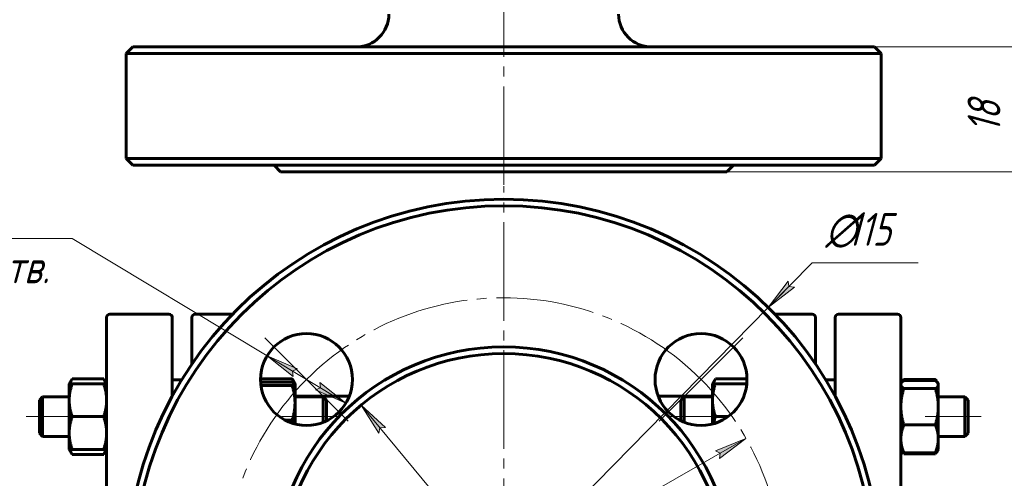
# Model space of a CAD drawing. Header units: millimetres. Extents: x 0 to 420, y 0 to 297.
# Tile 3 of 5: x 76 to 226, y 81 to 151. Entities that reach past the tile are written whole.
import ezdxf

# ---------------------------------------------------------------- set-up
doc = ezdxf.new("R2010")
doc.units = ezdxf.units.MM
for name, pattern in [('K5LT_AXLED', [19.5, 15, -1.5, 1.5, -1.5]), ('K5LT_BASIC', [0]), ('K5LT_THIN', [0])]:
    doc.linetypes.add(name, pattern=pattern)
doc.layers.add('Системный слой', color=7, linetype='Continuous')
doc.layers.add('Системный слой (1)', color=251, linetype='Continuous', true_color=0x6c6c6c)
doc.styles.add('KDIMTEXTSTYLE', font='GOST_AU.SHX', dxfattribs={"width": 0.96, "oblique": 15, "height": 5})
doc.styles.add('KTEXTSTYLE', font='GOST_AU.SHX', dxfattribs={"width": 0.96, "height": 5})
doc.dimstyles.new('KDIMSTYLE (1.00)', dxfattribs={"dimtxt": 5, "dimasz": 1, "dimexe": 2, "dimexo": 0, "dimgap": 1, "dimtad": 1, "dimtxsty": 'KDIMTEXTSTYLE', "dimsah": 1, "dimcen": 0, "dimdle": 1, "dimadec": 0, "dimazin": 0, "dimtfac": 0.667, "dimtmove": 0, "dimatfit": 3, "dimfxl": 1, "dimtvp": 1, "dimtolj": 1, "dimtzin": 0, "dimarcsym": 0})

# ---------------------------------------------------------------- blocks, each defined once
blk = doc.blocks.new('D0')
at = {"layer": 'Системный слой (1)'}
for points in [[(251.71, 282.7), (251.05, 287.7), (250.39, 282.7), (251.05, 283.2)], [(251.05, 127.7), (251.71, 132.7), (251.05, 132.2), (250.39, 132.7)]]:
    blk.add_hatch(color=256, dxfattribs=at).paths.add_polyline_path(points)
at = {"layer": 'Системный слой (1)', "linetype": 'K5LT_THIN', "lineweight": 18}
for p, q in [((150.24, 287.7), (253.05, 287.7)), ((250.39, 282.7), (251.05, 287.7)), ((251.05, 287.7), (251.71, 282.7)), ((251.05, 287.7), (251.05, 127.7)), ((251.05, 283.2), (250.39, 282.7)), ((251.71, 282.7), (251.05, 283.2)), ((251.05, 127.7), (250.39, 132.7)), ((250.39, 132.7), (251.05, 132.2)), ((251.05, 132.2), (251.71, 132.7)), ((251.71, 132.7), (251.05, 127.7)), ((150.24, 127.7), (253.05, 127.7))]:
    blk.add_line(p, q, dxfattribs=at)
blk.add_wipeout([(250.05, 202.49), (242.67, 202.49), (242.67, 212.5), (250.05, 212.5)]).dxf.layer = 'Системный слой (1)'
at = {"layer": 'Системный слой (1)', "insert": (243.46, 202.49), "char_height": 5, "attachment_point": 1, "rotation": 90, "style": 'KTEXTSTYLE'}
blk.add_mtext('\\H5.0;\\W1.000;\\Q15;\\Q15;\\W0.960;160', dxfattribs=at)
blk = doc.blocks.new('KDIMARROW_01')
at = {"layer": 'Системный слой'}
blk.add_hatch(color=0, dxfattribs=at).paths.add_polyline_path([(-5, -0.66), (0, 0), (-5, 0.66), (-4.5, 0)])
at = {"layer": 'Системный слой', "color": 0, "linetype": 'K5LT_THIN', "lineweight": 18}
for p, q in [((-4.5, 0), (-5, 0.66)), ((-5, 0.66), (0, 0)), ((0, 0), (-5, -0.66)), ((-5, -0.66), (-4.5, 0))]:
    blk.add_line(p, q, dxfattribs=at)
at = {"layer": 'Системный слой (1)', "color": 0, "linetype": 'K5LT_THIN', "lineweight": 18}
blk.add_line((323.52, 207.7), (322.52, 207.7), dxfattribs=at)
blk = doc.blocks.new('D1')
at = {"layer": 'Системный слой (1)'}
for points in [[(229.15, 141.7), (228.49, 146.7), (227.83, 141.7), (228.49, 142.2)], [(228.49, 127.7), (229.15, 132.7), (228.49, 132.2), (227.83, 132.7)]]:
    blk.add_hatch(color=256, dxfattribs=at).paths.add_polyline_path(points)
at = {"layer": 'Системный слой (1)', "linetype": 'K5LT_THIN', "lineweight": 18}
for p, q in [((197.24, 146.7), (230.49, 146.7)), ((227.83, 141.7), (228.49, 146.7)), ((228.49, 146.7), (229.15, 141.7)), ((228.49, 146.7), (228.49, 127.7)), ((228.49, 142.2), (227.83, 141.7)), ((229.15, 141.7), (228.49, 142.2)), ((228.49, 127.7), (227.83, 132.7)), ((227.83, 132.7), (228.49, 132.2)), ((228.49, 132.2), (229.15, 132.7)), ((229.15, 132.7), (228.49, 127.7)), ((150.24, 127.7), (230.49, 127.7))]:
    blk.add_line(p, q, dxfattribs=at)
blk.add_wipeout([(227.49, 133.65), (220.11, 133.65), (220.11, 140.48), (227.49, 140.48)]).dxf.layer = 'Системный слой (1)'
at = {"layer": 'Системный слой (1)', "insert": (220.9, 133.65), "char_height": 5, "attachment_point": 1, "rotation": 90, "style": 'KTEXTSTYLE'}
blk.add_mtext('\\H5.0;\\W1.000;\\Q15;\\Q15;\\W0.960;18', dxfattribs=at)
blk = doc.blocks.new('U22')
at = {"layer": 'Системный слой (1)', "linetype": 'K5LT_BASIC', "lineweight": 60}
for p, q in [((211.18, 96.06), (211.15, 95.99)), ((211.13, 95.92), (211.1, 95.85)), ((211.15, 95.99), (211.13, 95.92))]:
    blk.add_line(p, q, dxfattribs=at)
blk = doc.blocks.new('U23')
at = {"layer": 'Системный слой (1)', "linetype": 'K5LT_BASIC', "lineweight": 60}
for p, q in [((216.02, 95.99), (215.99, 96.06)), ((216.05, 95.92), (216.02, 95.99)), ((216.07, 95.85), (216.05, 95.92))]:
    blk.add_line(p, q, dxfattribs=at)
blk = doc.blocks.new('U24')
at = {"layer": 'Системный слой (1)', "linetype": 'K5LT_BASIC', "lineweight": 60}
for p, q in [((84.48, 96.19), (84.34, 95.92)), ((84.22, 95.66), (84.14, 95.42)), ((84.34, 95.92), (84.22, 95.66))]:
    blk.add_line(p, q, dxfattribs=at)
blk = doc.blocks.new('U25')
at = {"layer": 'Системный слой (1)', "linetype": 'K5LT_BASIC', "lineweight": 60}
for p, q in [((89.43, 95.92), (89.29, 96.19)), ((89.55, 95.66), (89.43, 95.92)), ((89.63, 95.42), (89.55, 95.66))]:
    blk.add_line(p, q, dxfattribs=at)
blk = doc.blocks.new('U27')
at = {"layer": 'Системный слой (1)', "linetype": 'K5LT_BASIC', "lineweight": 60}
for p, q in [((99.74, 105.52), (99.74, 93.52)), ((99.74, 38.52), (99.74, 26.52))]:
    blk.add_line(p, q, dxfattribs=at)
blk = doc.blocks.new('U28')
at = {"layer": 'Системный слой (1)', "linetype": 'K5LT_BASIC', "lineweight": 60}
for p, q in [((118.44, 93.52), (126.7, 93.52)), ((173.77, 93.52), (182.04, 93.52))]:
    blk.add_line(p, q, dxfattribs=at)
blk = doc.blocks.new('U29')
at = {"layer": 'Системный слой (1)', "linetype": 'K5LT_BASIC', "lineweight": 60}
for p, q in [((118.05, 89.72), (117.99, 89.9)), ((118.11, 89.54), (118.05, 89.72)), ((118.16, 89.37), (118.11, 89.54))]:
    blk.add_line(p, q, dxfattribs=at)
blk = doc.blocks.new('U30')
at = {"layer": 'Системный слой (1)', "linetype": 'K5LT_BASIC', "lineweight": 60}
for p, q in [((215.99, 84.78), (216.11, 84.91)), ((216.11, 84.91), (216.21, 85.04)), ((216.21, 85.04), (216.29, 85.17)), ((216.29, 85.17), (216.31, 85.19)), ((216.31, 85.19), (216.32, 85.22)), ((216.32, 85.22), (216.33, 85.24))]:
    blk.add_line(p, q, dxfattribs=at)
blk = doc.blocks.new('U31')
at = {"layer": 'Системный слой (1)', "linetype": 'K5LT_BASIC', "lineweight": 60}
for p, q in [((210.84, 85.24), (210.85, 85.22)), ((210.85, 85.22), (210.86, 85.19)), ((210.86, 85.19), (210.88, 85.17)), ((210.88, 85.17), (210.96, 85.04)), ((210.96, 85.04), (211.06, 84.91)), ((211.06, 84.91), (211.18, 84.78))]:
    blk.add_line(p, q, dxfattribs=at)
blk = doc.blocks.new('U32')
at = {"layer": 'Системный слой (1)', "linetype": 'K5LT_BASIC', "lineweight": 60}
for p, q in [((118.09, 95.96), (117.99, 96.17)), ((118.17, 95.76), (118.09, 95.96)), ((118.25, 95.56), (118.17, 95.76))]:
    blk.add_line(p, q, dxfattribs=at)
blk = doc.blocks.new('U33')
at = {"layer": 'Системный слой (1)', "linetype": 'K5LT_BASIC', "lineweight": 60}
for p, q in [((84.14, 85.42), (84.22, 85.17)), ((84.22, 85.17), (84.34, 84.91)), ((84.34, 84.91), (84.48, 84.64))]:
    blk.add_line(p, q, dxfattribs=at)
blk = doc.blocks.new('U34')
at = {"layer": 'Системный слой (1)', "linetype": 'K5LT_BASIC', "lineweight": 60}
for p, q in [((89.29, 84.64), (89.43, 84.91)), ((89.43, 84.91), (89.55, 85.17)), ((89.55, 85.17), (89.63, 85.42))]:
    blk.add_line(p, q, dxfattribs=at)
blk = doc.blocks.new('U39')
at = {"layer": 'Системный слой (1)', "linetype": 'K5LT_BASIC', "lineweight": 60}
for p, q in [((102.74, 98.42), (102.74, 105.52)), ((102.74, 26.52), (102.74, 33.62))]:
    blk.add_line(p, q, dxfattribs=at)
blk = doc.blocks.new('U46')
at = {"layer": 'Системный слой (1)', "linetype": 'K5LT_BASIC', "lineweight": 60}
for p, q in [((200.74, 105.52), (200.74, 93.52)), ((200.74, 38.52), (200.74, 26.52))]:
    blk.add_line(p, q, dxfattribs=at)
blk = doc.blocks.new('U47')
at = {"layer": 'Системный слой (1)', "linetype": 'K5LT_BASIC', "lineweight": 60}
for p, q in [((197.74, 98.42), (197.74, 105.52)), ((197.74, 26.52), (197.74, 33.62))]:
    blk.add_line(p, q, dxfattribs=at)
blk = doc.blocks.new('U50')
at = {"layer": 'Системный слой (1)', "linetype": 'K5LT_BASIC', "lineweight": 60}
for p, q in [((118.21, 95.58), (117.99, 95.65)), ((118.35, 95.5), (118.21, 95.58)), ((118.42, 95.44), (118.35, 95.5)), ((118.43, 95.42), (118.42, 95.44)), ((118.43, 95.41), (118.43, 95.42)), ((118.44, 95.4), (118.43, 95.41))]:
    blk.add_line(p, q, dxfattribs=at)
blk = doc.blocks.new('U51')
at = {"layer": 'Системный слой (1)', "linetype": 'K5LT_BASIC', "lineweight": 60}
for p, q in [((182.48, 96.19), (182.34, 95.92)), ((182.22, 95.66), (182.14, 95.42)), ((182.34, 95.92), (182.22, 95.66))]:
    blk.add_line(p, q, dxfattribs=at)
blk = doc.blocks.new('U52')
at = {"layer": 'Системный слой (1)', "linetype": 'K5LT_BASIC', "lineweight": 60}
for p, q in [((216.15, 95.78), (215.99, 95.92)), ((216.28, 95.66), (216.15, 95.78)), ((216.37, 95.53), (216.28, 95.66)), ((216.4, 95.46), (216.37, 95.53)), ((216.43, 95.38), (216.4, 95.46)), ((216.44, 95.3), (216.43, 95.38))]:
    blk.add_line(p, q, dxfattribs=at)
blk = doc.blocks.new('U53')
at = {"layer": 'Системный слой (1)', "linetype": 'K5LT_BASIC', "lineweight": 60}
for p, q in [((210.77, 95.46), (210.74, 95.38)), ((210.74, 95.38), (210.74, 95.3)), ((210.8, 95.53), (210.77, 95.46)), ((210.89, 95.66), (210.8, 95.53)), ((211.02, 95.78), (210.89, 95.66)), ((211.18, 95.92), (211.02, 95.78))]:
    blk.add_line(p, q, dxfattribs=at)
blk = doc.blocks.new('U58')
at = {"layer": 'Системный слой (1)', "linetype": 'K5LT_BASIC', "lineweight": 60}
for p, q in [((182.36, 90.04), (182.27, 89.68)), ((182.48, 90.42), (182.36, 90.04)), ((182.27, 89.68), (182.19, 89.33))]:
    blk.add_line(p, q, dxfattribs=at)
blk = doc.blocks.new('U59')
at = {"layer": 'Системный слой (1)', "linetype": 'K5LT_AXLED', "lineweight": 18}
for q in [(150.24, 125.52), (90.74, 66.02), (209.74, 66.02), (150.24, 6.52)]:
    blk.add_line((150.24, 66.02), q, dxfattribs=at)
blk = doc.blocks.new('U60')
at = {"layer": 'Системный слой (1)', "linetype": 'K5LT_AXLED', "lineweight": 18}
for p, q in [((120.18, 96.07), (113.82, 102.44)), ((180.29, 96.07), (186.65, 102.44)), ((126.55, 89.71), (120.18, 96.07)), ((173.92, 89.71), (180.29, 96.07)), ((126.55, 42.33), (120.18, 35.97)), ((173.92, 42.33), (180.29, 35.97)), ((120.18, 35.97), (113.82, 29.6)), ((180.29, 35.97), (186.65, 29.6))]:
    blk.add_line(p, q, dxfattribs=at)
for start, end in [(45, 135), (135, 225), (315, 45), (225, 315)]:
    blk.add_arc((150.24, 66.02), 42.5, start, end, dxfattribs=at)
blk = doc.blocks.new('D2')
at = {"layer": 'Системный слой (1)'}
for points in [[(118.81, 97.67), (114.18, 99.68), (118.13, 96.54), (118.04, 97.36)], [(126.18, 92.47), (122.24, 95.61), (122.33, 94.78), (121.56, 94.48)]]:
    blk.add_hatch(color=256, dxfattribs=at).paths.add_polyline_path(points)
at = {"layer": 'Системный слой (1)', "linetype": 'K5LT_THIN', "lineweight": 18}
for p, q in [((114.18, 99.68), (84.48, 117.52)), ((114.18, 99.68), (118.81, 97.67)), ((118.13, 96.54), (114.18, 99.68)), ((126.18, 92.47), (114.18, 99.68)), ((118.81, 97.67), (118.04, 97.36)), ((118.04, 97.36), (118.13, 96.54)), ((121.56, 94.48), (122.33, 94.78)), ((122.33, 94.78), (122.24, 95.61)), ((122.24, 95.61), (126.18, 92.47)), ((126.18, 92.47), (121.56, 94.48))]:
    blk.add_line(p, q, dxfattribs=at)
blk.add_wipeout([(66.61, 109.14), (66.61, 125.9), (81.85, 125.9), (81.85, 109.14)]).dxf.layer = 'Системный слой (1)'
blk.add_line((84.48, 117.52), (64.61, 117.52), dxfattribs=at)
at = {"layer": 'Системный слой (1)', "char_height": 5, "attachment_point": 1, "style": 'KTEXTSTYLE'}
for s, insert in [('\\H5.0;\\W1.000;\\Q15;\\Q15;\\W0.960;∅', (66.61, 125.11)), ('\\H5.0;\\W1.000;\\Q15;\\Q15;\\W0.960;14', (69.91, 125.11)), ('\\H5.0;\\W1.000;\\Q15;\\Q15;\\W0.960;4 отв.', (66.61, 115.73))]:
    blk.add_mtext(s, dxfattribs=dict(at, insert=insert))
blk = doc.blocks.new('D3')
at = {"layer": 'Системный слой (1)'}
for points in [[(183.12, 84.05), (187.14, 87.1), (182.47, 85.19), (183.23, 84.87)], [(113.33, 44.94), (118, 46.85), (117.24, 47.17), (117.35, 47.99)]]:
    blk.add_hatch(color=256, dxfattribs=at).paths.add_polyline_path(points)
at = {"layer": 'Системный слой (1)', "linetype": 'K5LT_THIN', "lineweight": 18}
for p, q in [((187.14, 87.1), (113.33, 44.94)), ((182.47, 85.19), (187.14, 87.1)), ((187.14, 87.1), (183.12, 84.05)), ((183.23, 84.87), (182.47, 85.19)), ((183.12, 84.05), (183.23, 84.87)), ((113.33, 44.94), (117.35, 47.99)), ((118, 46.85), (113.33, 44.94)), ((117.35, 47.99), (117.24, 47.17)), ((117.24, 47.17), (118, 46.85)), ((113.33, 44.94), (74.39, 22.69)), ((74.39, 22.69), (59.31, 22.69))]:
    blk.add_line(p, q, dxfattribs=at)
blk.add_wipeout([(61.31, 23.69), (61.31, 31.07), (71.94, 31.07), (71.94, 23.69)]).dxf.layer = 'Системный слой (1)'
at = {"layer": 'Системный слой (1)', "char_height": 5, "attachment_point": 1, "style": 'KTEXTSTYLE'}
for s, insert in [('\\H5.0;\\W1.000;\\Q15;\\Q15;\\W0.960;∅', (61.31, 30.28)), ('\\H5.0;\\W1.000;\\Q15;\\Q15;\\W0.960;85', (64.61, 30.28))]:
    blk.add_mtext(s, dxfattribs=dict(at, insert=insert))
blk = doc.blocks.new('D4')
at = {"layer": 'Системный слой (1)'}
for points in [[(190.54, 107.03), (194.51, 110.14), (193.69, 110.24), (193.57, 111.06)], [(106.9, 20.98), (109.93, 25.01), (105.96, 21.9), (106.78, 21.8)]]:
    blk.add_hatch(color=256, dxfattribs=at).paths.add_polyline_path(points)
at = {"layer": 'Системный слой (1)', "linetype": 'K5LT_THIN', "lineweight": 18}
for p, q in [((190.54, 107.03), (197.24, 113.85)), ((197.24, 113.85), (213.37, 113.85)), ((190.54, 107.03), (195.45, 112.02)), ((193.57, 111.06), (190.54, 107.03)), ((193.69, 110.24), (193.57, 111.06)), ((190.54, 107.03), (194.51, 110.14)), ((194.51, 110.14), (193.69, 110.24)), ((109.93, 25.01), (190.54, 107.03)), ((109.93, 25.01), (105.03, 20.02)), ((109.93, 25.01), (105.96, 21.9)), ((106.9, 20.98), (109.93, 25.01)), ((105.96, 21.9), (106.78, 21.8)), ((106.78, 21.8), (106.9, 20.98))]:
    blk.add_line(p, q, dxfattribs=at)
blk.add_wipeout([(199.24, 114.85), (199.24, 122.23), (210.89, 122.23), (210.89, 114.85)]).dxf.layer = 'Системный слой (1)'
at = {"layer": 'Системный слой (1)', "char_height": 5, "attachment_point": 1, "style": 'KTEXTSTYLE'}
for s, insert in [('\\H5.0;\\W1.000;\\Q15;\\Q15;\\W0.960;∅', (199.24, 121.43)), ('\\H5.0;\\W1.000;\\Q15;\\Q15;\\W0.960;115', (202.54, 121.43))]:
    blk.add_mtext(s, dxfattribs=dict(at, insert=insert))
blk = doc.blocks.new('KDIMARROW_02')
at = {"layer": 'Системный слой'}
blk.add_hatch(color=0, dxfattribs=at).paths.add_polyline_path([(4.5, 0), (5, 0.66), (0, 0), (5, -0.66)])
at = {"layer": 'Системный слой', "color": 0, "linetype": 'K5LT_THIN', "lineweight": 18}
for p, q in [((5, 0.66), (0, 0)), ((0, 0), (5, -0.66)), ((0, 0), (7, 0)), ((4.5, 0), (5, 0.66)), ((5, -0.66), (4.5, 0))]:
    blk.add_line(p, q, dxfattribs=at)
at = {"layer": 'Системный слой (1)', "color": 0, "linetype": 'K5LT_THIN', "lineweight": 18}
blk.add_line((323.52, 207.7), (322.52, 207.7), dxfattribs=at)
blk = doc.blocks.new('D5')
at = {"layer": 'Системный слой (1)'}
for points in [[(132.2, 88.74), (128.49, 92.16), (131.18, 87.89), (131.37, 88.7)], [(171.98, 39.88), (169.29, 44.15), (169.1, 43.34), (168.28, 43.3)]]:
    blk.add_hatch(color=256, dxfattribs=at).paths.add_polyline_path(points)
at = {"layer": 'Системный слой (1)', "linetype": 'K5LT_THIN', "lineweight": 18}
for p, q in [((128.49, 92.16), (132.2, 88.74)), ((131.18, 87.89), (128.49, 92.16)), ((128.49, 92.16), (171.98, 39.88)), ((131.37, 88.7), (131.18, 87.89)), ((132.2, 88.74), (131.37, 88.7)), ((169.1, 43.34), (169.29, 44.15)), ((169.29, 44.15), (171.98, 39.88)), ((168.28, 43.3), (169.1, 43.34)), ((171.98, 39.88), (168.28, 43.3)), ((171.98, 39.88), (197.24, 9.52)), ((197.24, 9.52), (212.85, 9.52))]:
    blk.add_line(p, q, dxfattribs=at)
blk.add_wipeout([(199.24, 10.52), (199.24, 17.9), (210.38, 17.9), (210.38, 10.52)]).dxf.layer = 'Системный слой (1)'
at = {"layer": 'Системный слой (1)', "char_height": 5, "attachment_point": 1, "style": 'KTEXTSTYLE'}
for s, insert in [('\\H5.0;\\W1.000;\\Q15;\\Q15;\\W0.960;∅', (199.24, 17.11)), ('\\H5.0;\\W1.000;\\Q15;\\Q15;\\W0.960;68', (202.54, 17.11))]:
    blk.add_mtext(s, dxfattribs=dict(at, insert=insert))

msp = doc.modelspace()

# ---------------------------------------------------------------- linework, layer by layer
at = {"layer": 'Системный слой (1)', "linetype": 'K5LT_BASIC', "lineweight": 60}
for p, q in [((93.736, 146.704), (92.736, 145.704)), ((92.736, 129.704), (92.736, 145.704)), ((92.736, 145.704), (207.736, 145.704)), ((206.736, 146.704), (93.736, 146.704)), ((206.736, 146.704), (207.736, 145.704)), ((207.736, 129.704), (207.736, 145.704)), ((93.736, 128.704), (92.736, 129.704)), ((207.736, 129.704), (92.736, 129.704)), ((206.736, 128.704), (207.736, 129.704)), ((93.736, 128.704), (206.736, 128.704)), ((116.236, 127.704), (115.236, 128.704)), ((116.236, 127.704), (184.236, 127.704)), ((184.236, 127.704), (185.236, 128.704)), ((89.736, 93.951), (89.736, 105.52)), ((90.236, 106.02), (99.236, 106.02)), ((108.929, 106.02), (103.236, 106.02)), ((197.236, 106.02), (191.542, 106.02)), ((201.236, 106.02), (210.236, 106.02)), ((210.736, 93.951), (210.736, 105.52)), ((84.036, 95.415), (84.482, 96.189)), ((84.482, 96.189), (89.289, 96.189)), ((89.736, 95.415), (89.289, 96.189)), ((99.736, 96.02), (101.182, 96.02)), ((113.184, 96.166), (117.989, 96.166)), ((182.036, 95.415), (182.482, 96.189)), ((182.482, 96.189), (187.287, 96.189)), ((199.289, 96.02), (200.736, 96.02)), ((211.182, 96.055), (215.989, 96.055)), ((84.036, 95.415), (84.482, 95.415)), ((84.036, 92.915), (84.036, 95.415)), ((84.482, 95.415), (89.289, 95.415)), ((89.289, 95.415), (89.736, 95.415)), ((113.196, 95.654), (117.989, 95.654)), ((113.246, 95.137), (117.989, 95.137)), ((118.424, 95.435), (118.141, 95.926)), ((118.436, 95.415), (118.423, 95.437)), ((118.436, 95.415), (118.436, 95.395)), ((118.436, 95.395), (118.436, 92.518)), ((182.036, 92.915), (182.036, 95.415)), ((182.036, 95.415), (182.482, 95.415)), ((182.482, 95.415), (187.257, 95.415)), ((210.736, 95.415), (210.804, 95.534)), ((210.804, 95.534), (210.878, 95.662)), ((211.182, 95.917), (215.989, 95.917)), ((211.182, 94.682), (215.989, 94.682)), ((216.367, 95.534), (216.293, 95.662)), ((216.436, 95.415), (216.367, 95.534)), ((216.436, 95.415), (216.436, 95.3)), ((216.436, 95.3), (216.436, 91.931)), ((79.486, 92.915), (79.986, 93.415)), ((79.986, 93.415), (79.986, 90.415)), ((79.986, 93.415), (84.036, 93.415)), ((89.736, 66.02), (89.736, 93.951)), ((118.436, 93.415), (122.736, 93.415)), ((123.236, 92.915), (122.736, 93.415)), ((122.736, 90.415), (122.736, 93.415)), ((177.236, 92.915), (177.736, 93.415)), ((177.736, 93.415), (182.036, 93.415)), ((177.736, 90.415), (177.736, 93.415)), ((210.736, 66.02), (210.736, 93.951)), ((216.436, 93.415), (220.486, 93.415)), ((220.486, 93.415), (220.486, 90.415)), ((220.986, 92.915), (220.486, 93.415)), ((79.486, 87.915), (79.486, 92.915)), ((84.036, 87.915), (84.036, 92.915)), ((118.436, 92.518), (118.436, 89.294)), ((123.236, 92.915), (123.236, 89.773)), ((177.236, 92.915), (177.236, 89.773)), ((182.036, 89.294), (182.036, 92.915)), ((216.436, 91.931), (216.436, 87.047)), ((220.986, 87.915), (220.986, 92.915)), ((79.986, 90.415), (79.986, 87.415)), ((84.482, 90.415), (89.289, 90.415)), ((122.736, 89.554), (122.736, 90.415)), ((177.736, 89.554), (177.736, 90.415)), ((182.482, 90.415), (184.411, 90.415)), ((220.486, 90.415), (220.486, 87.415)), ((116.884, 89.898), (117.989, 89.898)), ((211.182, 89.18), (215.989, 89.18)), ((79.486, 87.915), (79.986, 87.415)), ((79.986, 87.415), (84.036, 87.415)), ((84.036, 85.415), (84.036, 87.915)), ((216.436, 87.415), (220.486, 87.415)), ((216.436, 87.047), (216.436, 85.415)), ((220.986, 87.915), (220.486, 87.415)), ((84.482, 85.415), (84.036, 85.415)), ((84.036, 85.415), (84.482, 84.642)), ((84.482, 85.415), (89.289, 85.415)), ((84.482, 84.642), (89.289, 84.642)), ((89.736, 85.415), (89.289, 85.415)), ((89.736, 85.415), (89.289, 84.642)), ((210.736, 85.415), (210.804, 85.297)), ((210.804, 85.297), (210.878, 85.169)), ((211.182, 84.913), (215.989, 84.913)), ((211.182, 84.776), (215.989, 84.776)), ((216.367, 85.297), (216.293, 85.169)), ((216.436, 85.415), (216.367, 85.297))]:
    msp.add_line(p, q, dxfattribs=at)
at = {"layer": 'Системный слой (1)', "linetype": 'K5LT_AXLED', "lineweight": 18}
for p, q in [((86.036, 90.415), (77.486, 90.415)), ((125.236, 90.415), (116.436, 90.415)), ((184.036, 90.415), (175.236, 90.415)), ((222.986, 90.415), (214.436, 90.415))]:
    msp.add_line(p, q, dxfattribs=at)
at = {"layer": 'Системный слой (1)', "linetype": 'K5LT_BASIC', "lineweight": 60}
for centre, radius in [((150.236, 66.02), 56.5), ((120.183, 96.072), 7), ((180.288, 96.072), 7), ((150.236, 66.02), 35), ((150.236, 66.02), 34)]:
    msp.add_circle(centre, radius, dxfattribs=at)
for centre, radius, start, end in [((127.736, 151.704), 5, 270, 0), ((172.736, 151.704), 5, 180, 270), ((150.236, 66.02), 57.5, 0, 180), ((90.236, 105.52), 0.5, 90, 180), ((99.236, 105.52), 0.5, 0, 90), ((103.236, 105.52), 0.5, 90, 180), ((197.236, 105.52), 0.5, 0, 90), ((201.236, 105.52), 0.5, 90, 180), ((210.236, 105.52), 0.5, 0, 90)]:
    msp.add_arc(centre, radius, start, end, dxfattribs=at)
for points, weights in [([(117.989, 96.166), (118.073, 96.043), (118.141, 95.926)], [1, 1.00693846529, 1.01134011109]), ([(210.878, 95.662), (210.986, 95.849), (211.182, 96.055)], [1.01860377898, 1.01631456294, 1]), ([(215.989, 96.055), (216.185, 95.849), (216.293, 95.662)], [1, 1.01631493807, 1.01860388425]), ([(84.482, 95.415), (84.036, 94.076), (84.036, 92.915)], [1, 1.0379548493, 1]), ([(89.736, 92.915), (89.736, 94.076), (89.289, 95.415)], [1, 1.0379548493, 1]), ([(117.989, 95.137), (118.436, 95.275), (118.436, 95.395)], [1, 1.0379548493, 1]), ([(118.436, 92.518), (118.436, 93.733), (117.989, 95.137)], [1, 1.0379548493, 1]), ([(182.482, 95.415), (182.036, 94.076), (182.036, 92.915)], [1, 1.0379548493, 1]), ([(210.736, 95.3), (210.736, 95.013), (211.182, 94.682)], [1, 1.0379548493, 1]), ([(211.182, 94.682), (210.736, 93.208), (210.736, 91.931)], [1, 1.0379548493, 1]), ([(215.989, 94.682), (216.436, 95.013), (216.436, 95.3)], [1, 1.0379548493, 1]), ([(216.436, 91.931), (216.436, 93.208), (215.989, 94.682)], [1, 1.0379548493, 1]), ([(84.036, 92.915), (84.036, 91.755), (84.482, 90.415)], [1, 1.0379548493, 1]), ([(89.289, 90.415), (89.736, 91.755), (89.736, 92.915)], [1, 1.0379548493, 1]), ([(117.989, 89.898), (118.436, 91.302), (118.436, 92.518)], [1, 1.0379548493, 1]), ([(182.036, 92.915), (182.036, 91.755), (182.482, 90.415)], [1, 1.0379548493, 1]), ([(210.736, 91.931), (210.736, 90.654), (211.182, 89.18)], [1, 1.0379548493, 1]), ([(215.989, 89.18), (216.436, 90.654), (216.436, 91.931)], [1, 1.0379548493, 1]), ([(84.482, 90.415), (84.036, 89.076), (84.036, 87.915)], [1, 1.0379548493, 1]), ([(89.736, 87.915), (89.736, 89.076), (89.289, 90.415)], [1, 1.0379548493, 1]), ([(211.182, 89.18), (210.736, 88.037), (210.736, 87.047)], [1, 1.0379548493, 1]), ([(216.436, 87.047), (216.436, 88.037), (215.989, 89.18)], [1, 1.0379548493, 1]), ([(84.036, 87.915), (84.036, 86.755), (84.482, 85.415)], [1, 1.0379548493, 1]), ([(89.289, 85.415), (89.736, 86.755), (89.736, 87.915)], [1, 1.0379548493, 1]), ([(210.736, 87.047), (210.736, 86.057), (211.182, 84.913)], [1, 1.0379548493, 1]), ([(215.989, 84.913), (216.436, 86.057), (216.436, 87.047)], [1, 1.0379548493, 1]), ([(211.182, 84.913), (210.908, 85.117), (210.804, 85.297)], [1, 1.02296238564, 1.01814064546]), ([(216.367, 85.297), (216.263, 85.117), (215.989, 84.913)], [1.01814052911, 1.02296266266, 1])]:
    msp.add_rational_spline(points, weights, degree=2, dxfattribs=at)

# ---------------------------------------------------------------- block references
at = {"layer": 'Системный слой (1)'}
for name in ['U59', 'U60', 'U27', 'U39', 'U47', 'U46', 'U24', 'U25', 'U32', 'U51', 'U22', 'U23', 'U50', 'U53', 'U52', 'U28', 'U58', 'U29', 'U33', 'U34', 'U31', 'U30']:
    msp.add_blockref(name, (0, 0), dxfattribs=at)

# ---------------------------------------------------------------- next in the draw order: dimensions: what is measured, and where the dimension line sits
dim = msp.add_linear_dim(base=(251.049, 287.704), p1=(150.236, 127.704), p2=(150.236, 287.704), angle=90, dimstyle='KDIMSTYLE (1.00)', override={"dimexo": 0, "dimpost": '\\H5.0;\\W0.960;\\Q15;<>', "dimblk1": 'KDIMARROW_01', "dimblk2": 'KDIMARROW_01', "dimse1": 0, "dimse2": 0, "dimtol": 1, "dimtp": 0, "dimtm": 0, "dimtdec": 5, "dimtolj": 1}, dxfattribs=at)
dim.commit()
dim.dimension.update_dxf_attribs({"geometry": 'D0', "text_midpoint": (251.049, 207.704), "dimtype": 160})
dim = msp.add_diameter_dim_2p(p1=(126.184, 92.467), p2=(114.183, 99.677), dimstyle='KDIMSTYLE (1.00)', override={"dimtih": 1, "dimtoh": 1, "dimpost": '\\H5.0;\\W0.960;\\Q15;<>\\X\\H5.0;\\W0.960;\\Q15;\\Q15;4 отв.', "dimblk1": 'KDIMARROW_01', "dimblk2": 'KDIMARROW_01', "dimtol": 1, "dimtp": 0, "dimtm": 0, "dimtdec": 5, "dimtmove": 1, "dimatfit": 2, "dimtolj": 1}, dxfattribs=at)
dim.commit()
dim.dimension.update_dxf_attribs({"geometry": 'D2', "text_midpoint": (82.482, 117.52)})
dim = msp.add_diameter_dim_2p(p1=(187.139, 87.101), p2=(113.332, 44.94), dimstyle='KDIMSTYLE (1.00)', override={"dimtih": 1, "dimtoh": 1, "dimpost": '\\H5.0;\\W0.960;\\Q15;<>', "dimblk1": 'KDIMARROW_01', "dimblk2": 'KDIMARROW_01', "dimtol": 1, "dimtp": 0, "dimtm": 0, "dimtdec": 5, "dimtmove": 1, "dimatfit": 2, "dimtolj": 1}, dxfattribs=at)
dim.commit()
dim.dimension.update_dxf_attribs({"geometry": 'D3', "text_midpoint": (72.386, 22.692), "dimtype": 163})

# ---------------------------------------------------------------- next in the draw order: dimensions: what is measured, and where the dimension line sits
dim = msp.add_linear_dim(base=(228.491, 146.704), p1=(150.236, 127.704), p2=(197.243, 146.704), angle=90, text='\\H5.0;\\W0.960;\\Q15;\\H5.0;\\W0.960;\\Q15;\\Q15;18', dimstyle='KDIMSTYLE (1.00)', override={"dimexo": 0, "dimblk1": 'KDIMARROW_01', "dimblk2": 'KDIMARROW_01', "dimse1": 0, "dimse2": 0, "dimtolj": 1}, dxfattribs=at)
dim.commit()
dim.dimension.update_dxf_attribs({"geometry": 'D1', "text_midpoint": (228.491, 137.204), "dimtype": 160})
dim = msp.add_diameter_dim_2p(p1=(109.932, 25.009), p2=(190.539, 107.031), dimstyle='KDIMSTYLE (1.00)', override={"dimtih": 1, "dimtoh": 1, "dimpost": '\\H5.0;\\W0.960;\\Q15;<>', "dimblk1": 'KDIMARROW_02', "dimblk2": 'KDIMARROW_02', "dimtol": 1, "dimtp": 0, "dimtm": 0, "dimtdec": 5, "dimtmove": 1, "dimatfit": 2, "dimtolj": 1}, dxfattribs=at)
dim.commit()
dim.dimension.update_dxf_attribs({"geometry": 'D4', "text_midpoint": (199.236, 113.846), "dimtype": 163})

# ---------------------------------------------------------------- next in the draw order: linework, layer by layer
at = {"layer": 'Системный слой (1)', "linetype": 'K5LT_AXLED', "lineweight": 18}
msp.add_line((150.236, 125.704), (150.236, 186.252), dxfattribs=at)

# ---------------------------------------------------------------- next in the draw order: dimensions: what is measured, and where the dimension line sits
at = {"layer": 'Системный слой (1)'}
dim = msp.add_diameter_dim_2p(p1=(128.492, 92.159), p2=(171.979, 39.882), dimstyle='KDIMSTYLE (1.00)', override={"dimtih": 1, "dimtoh": 1, "dimpost": '\\H5.0;\\W0.960;\\Q15;<>', "dimblk1": 'KDIMARROW_01', "dimblk2": 'KDIMARROW_01', "dimtol": 1, "dimtp": 0, "dimtm": 0, "dimtdec": 5, "dimtmove": 1, "dimatfit": 2, "dimtolj": 1}, dxfattribs=at)
dim.commit()
dim.dimension.update_dxf_attribs({"geometry": 'D5', "text_midpoint": (199.236, 9.52), "dimtype": 163})

doc.saveas('drawing.dxf')
